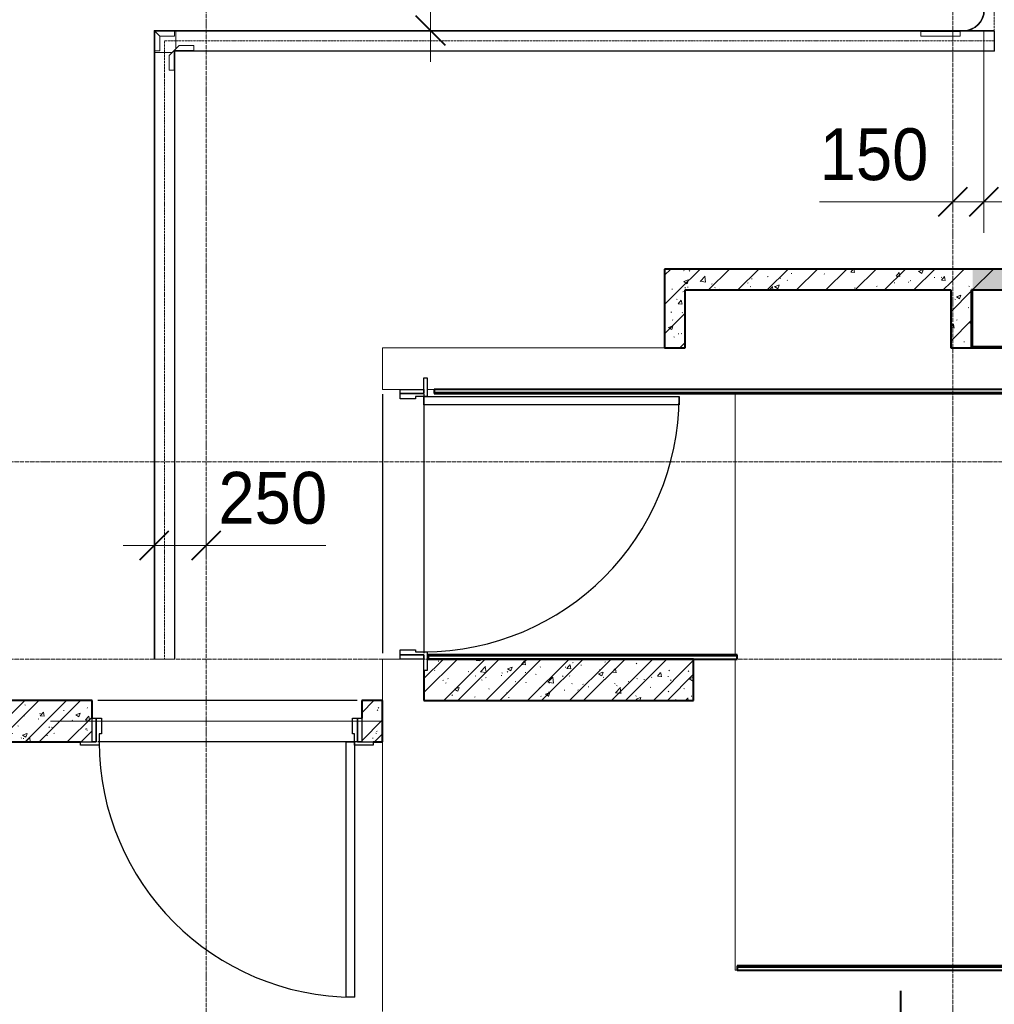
# Model space of a CAD drawing. Header units: millimetres. Extents: x 5617 to 106797, y 7718 to 221433.
# Tile 17 of 50: x 34753 to 39452, y 65035 to 69782. Entities that reach past the tile are written whole.
import ezdxf

# ---------------------------------------------------------------- set-up
doc = ezdxf.new("R2010")
doc.units = ezdxf.units.MM
for name, pattern in [('ADSK_Линия сетки', [25, 20, -2.5, 0, -2.5]), ('Линия сетки', [25, 20, -2.5, 0, -2.5]), ('Осевая', [14, 10, -2, 0, -2]), ('Штрих_3_1_5_', [4.5, 3, -1.5]), ('Штриховая_ш3 п1_5', [4.5, 3, -1.5])]:
    doc.linetypes.add(name, pattern=pattern)
doc.layers.add('_Разделитель помещений_', color=4, linetype='Штриховая_ш3 п1_5', lineweight=40, true_color=0x00ffff)
for name, color, linetype, lineweight in [('Двери', 7, 'Continuous', 18), ('Кабельные лотки', 7, 'Continuous', 18), ('Каркас несущий', 7, 'Continuous', 18), ('Каркас_Импост', 7, 'Continuous', 30), ('Монтажный зазор', 7, 'Continuous', 30), ('Осевая линия', 7, 'Осевая', 18), ('Оси', 7, 'Continuous', 9), ('Панель', 7, 'Continuous', 30), ('Перекрытия', 7, 'Continuous', 18), ('Размеры', 7, 'Continuous', 9), ('Размеры-100', 7, 'Continuous', 9), ('Соединительные детали кабельных лотков', 7, 'Continuous', 18), ('Стены разрез', 7, 'Continuous', 40), ('Стены штриховка', 7, 'Continuous', 40)]:
    doc.layers.add(name, color=color, linetype=linetype, lineweight=lineweight)
doc.styles.add('Arial', font='arial.ttf', dxfattribs={"width": 0.9, "height": 250})
doc.dimstyles.new('Основной_2_5_мм', dxfattribs={"dimscale": 304.8, "dimtxt": 255.06485, "dimasz": 0.463911, "dimexe": 0.492126, "dimexo": 0.492126, "dimgap": 0.098425, "dimtad": 1, "dimdec": 0, "dimdsep": 46, "dimtxsty": 'Arial', "dimblk1": 'OBLIQUE', "dimblk2": 'OBLIQUE', "dimsah": 1, "dimcen": 0.09, "dimdle": 0.492126, "dimazin": 2, "dimtfac": 1, "dimtdec": 4, "dimtix": 1, "dimtmove": 0, "dimatfit": 3, "dimfxl": 1, "dimtvp": 1, "dimtolj": 1, "dimtzin": 0, "dimlwd": 20, "dimlwe": 20, "dimarcsym": 2})
doc.dimstyles.new('Основной_2_5_мм_1', dxfattribs={"dimscale": 304.8, "dimtxt": 255.06485, "dimasz": 0.463911, "dimexe": 0.492126, "dimexo": 0.492126, "dimgap": 0.098425, "dimtad": 1, "dimdec": 0, "dimdsep": 46, "dimtxsty": 'Arial', "dimblk1": 'OBLIQUE', "dimblk2": 'OBLIQUE', "dimsah": 1, "dimcen": 0.09, "dimdle": 0.492126, "dimazin": 2, "dimtfac": 1, "dimtdec": 4, "dimtix": 1, "dimtmove": 1, "dimatfit": 3, "dimfxl": 1, "dimtvp": 1, "dimtolj": 1, "dimtzin": 0, "dimlwd": 20, "dimlwe": 20, "dimarcsym": 2})
pattern_1 = [(50, (0, 0), (218.62117, -19.1268), [22.86, -251.46]), (355, (0, 0), (-42.29187, 229.2684), [18.288, -201.168]), (100.451, (18.22, -1.6), (176.33107, 210.13963), [19.428, -213.708]), (46.184, (0, 60.96), (325.29495, -50.45164), [34.29, -377.19]), (96.636, (27.1, 56.76), (284.883, 296.91266), [29.142, -320.562]), (351.184, (0, 60.96), (284.8858, 296.9107), [27.432, -301.752]), (21, (30.48, 45.72), (181.93753, -122.71832), [22.86, -251.46]), (326, (30.48, 45.72), (74.16223, 221.0262), [18.288, -201.168]), (71.451, (45.64, 35.5), (256.10035, 98.30526), [19.428, -213.708]), (37.5, (0, 0), (3.70639, 101.465895), [3.353, -195.377, 3.353, -200.863, -201.93]), (37.5, (0, 0), (3.70639, 101.465895), [-402.946, 3.353, -198.577]), (7.5, (0, 0), (80.18358, 120.21653), [3.353, -113.081, 3.353, -190.805, -76.962]), (7.5, (0, 0), (80.18358, 120.21653), [-310.591, 3.353, -73.609]), (327.5, (-67.97, 0), (162.708646, -6.87497), [3.353, -72.847, 3.353, -234.391, -315.468]), (327.5, (-67.97, 0), (162.708646, -6.87497), [-313.944, 3.353, -312.115]), (317.5, (-98.45, 0), (177.75468, 30.51183), [3.353, -95.707, 3.353, -154.534, -224.028]), (317.5, (-98.45, 0), (177.75468, 30.51183), [-256.946, 3.353, -220.675])]
pattern_2 = [(45, (0, 0), (-70.71068, 70.71068), [])]
pattern_3 = [(45, (0, 0), (-101.02788, 101.02788), []), (45, (67.35, 0), (-101.02788, 101.02788), [])]

# ---------------------------------------------------------------- blocks, each defined once
blk = doc.blocks.new('101_Дверь_Однопольная - _НЧ_Мет_1200х2200_ЛК_По дизайн-проекту_угловая коробка_EI60_Пр-3472131-МКСС_K3_L22__72_750_')
at = {"layer": 'Двери', "color": 7, "lineweight": 30, "true_color": 0xffffff}
for p, q in [((-627.7, 100), (622.3, 100)), ((-627.7, -100), (622.3, -100))]:
    blk.add_line(p, q, dxfattribs=at)
at = {"layer": 'Каркас_Импост', "color": 254, "true_color": 0xcccccc}
for p, q in [((-705, 115), (-615, 115)), ((-705, 100), (-705, 115)), ((-630, 100), (-705, 100)), ((-630, -15), (-630, 100)), ((-615, 115), (-615, 60)), ((615, 115), (705, 115)), ((615, 60), (615, 115)), ((630, 100), (630, -15)), ((705, 100), (630, 100)), ((705, 115), (705, 100)), ((-615, 60), (-605, 60)), ((-605, 60), (-605, -15)), ((605, 60), (615, 60)), ((605, -15), (605, 60)), ((-605, -15), (-630, -15)), ((630, -15), (605, -15))]:
    blk.add_line(p, q, dxfattribs=at)
at = {"layer": 'Монтажный зазор', "color": 254, "true_color": 0xcccccc}
for p, q in [((-650, 100), (-630, 100)), ((-650, -15), (-650, 100)), ((-630, 100), (-630, -15)), ((630, -15), (630, 100)), ((630, 100), (650, 100)), ((650, 100), (650, -15)), ((-630, -15), (-650, -15)), ((650, -15), (630, -15))]:
    blk.add_line(p, q, dxfattribs=at)
at = {"layer": 'Панель', "color": 254, "true_color": 0xcccccc}
for p, q in [((-615, 1330), (-575, 1330)), ((-615, 100), (-615, 1330)), ((-575, 1330), (-575, 100)), ((-575, 100), (-615, 100))]:
    blk.add_line(p, q, dxfattribs=at)
blk.add_arc((-615, 100), 1230, 0, 90, dxfattribs=at)
blk = doc.blocks.new('101_Дверь_Однопольная - _НЧ_Мет_1200х2200_ЛК_По дизайн-проекту_угловая коробка_EI60_Пр-3537880-МКСС_K3_L22__72_750_')
at = {"layer": 'Двери', "color": 7, "lineweight": 30, "true_color": 0xffffff}
for p, q in [((-627.7, 100), (622.3, 100)), ((-627.7, -100), (622.3, -100))]:
    blk.add_line(p, q, dxfattribs=at)
at = {"layer": 'Каркас_Импост', "color": 254, "true_color": 0xcccccc}
for p, q in [((-705, 115), (-615, 115)), ((-705, 100), (-705, 115)), ((-630, 100), (-705, 100)), ((-630, -15), (-630, 100)), ((-615, 115), (-615, 60)), ((615, 115), (705, 115)), ((615, 60), (615, 115)), ((630, 100), (630, -15)), ((705, 100), (630, 100)), ((705, 115), (705, 100)), ((-615, 60), (-605, 60)), ((-605, 60), (-605, -15)), ((605, 60), (615, 60)), ((605, -15), (605, 60)), ((-605, -15), (-630, -15)), ((630, -15), (605, -15))]:
    blk.add_line(p, q, dxfattribs=at)
at = {"layer": 'Монтажный зазор', "color": 254, "true_color": 0xcccccc}
for p, q in [((-650, 100), (-630, 100)), ((-650, -15), (-650, 100)), ((-630, 100), (-630, -15)), ((630, -15), (630, 100)), ((630, 100), (650, 100)), ((650, 100), (650, -15)), ((-630, -15), (-650, -15)), ((650, -15), (630, -15))]:
    blk.add_line(p, q, dxfattribs=at)
at = {"layer": 'Панель', "color": 254, "true_color": 0xcccccc}
for p, q in [((-615, 1330), (-575, 1330)), ((-615, 100), (-615, 1330)), ((-575, 1330), (-575, 100)), ((-575, 100), (-615, 100))]:
    blk.add_line(p, q, dxfattribs=at)
blk.add_arc((-615, 100), 1230, 0, 90, dxfattribs=at)
blk = doc.blocks.new('ПР - 1300_200_Оп100-200-3705356-МКСС_K3_L22__72_750_')
at = {"layer": 'Каркас несущий', "color": 254, "true_color": 0xffcccc}
for p, q in [((-750, 0), (850, 0)), ((-750, 0), (-650, 0)), ((-605, 0), (605, 0)), ((650, 0), (850, 0))]:
    blk.add_line(p, q, dxfattribs=at)
blk = doc.blocks.new('135_SLK_K3_AR_rvt-1-МКСС_K3_L22__72_750_')
at = {"layer": 'Стены разрез', "lineweight": 9, "true_color": 0xcccccc}
h = blk.add_hatch(dxfattribs=at)
h.set_pattern_fill('FP_1', color=254, style=0, pattern_type=2)
h.set_pattern_definition(pattern_1)
h.paths.add_polyline_path([(86445, 68480), (86445, 68580), (86440, 68580), (86440, 68480)])
h.paths.add_polyline_path([(85200.9, 68480), (86340, 68480), (86340, 68580), (84960, 68580), (84960, 68480), (85060, 68480)])
h = blk.add_hatch(dxfattribs=at)
h.set_pattern_fill('FP_2', color=254, style=0, pattern_type=2)
h.set_pattern_definition(pattern_2)
h.paths.add_polyline_path([(86445, 68480), (86445, 68580), (86440, 68580), (86440, 68480)])
h.paths.add_polyline_path([(85200.9, 68480), (86340, 68480), (86340, 68580), (84960, 68580), (84960, 68480), (85060, 68480)])
h = blk.add_hatch(dxfattribs=at)
h.set_pattern_fill('FP_1', color=254, style=0, pattern_type=2)
h.set_pattern_definition(pattern_1)
h.paths.add_polyline_path([(86340, 68200), (86440, 68200), (86440, 68580), (86340, 68580), (86340, 68480)])
h = blk.add_hatch(dxfattribs=at)
h.set_pattern_fill('FP_2', color=254, style=0, pattern_type=2)
h.set_pattern_definition(pattern_2)
h.paths.add_polyline_path([(86340, 68200), (86440, 68200), (86440, 68580), (86340, 68580), (86340, 68480)])
h = blk.add_hatch(dxfattribs=at)
h.set_pattern_fill('FP_1', color=254, style=0, pattern_type=2)
h.set_pattern_definition(pattern_1)
h.paths.add_polyline_path([(95610, 68480), (96430, 68480), (96430, 68580), (86445, 68580), (86445, 68480), (95510, 68480)])
h = blk.add_hatch(dxfattribs=at)
h.set_pattern_fill('FP_2', color=254, style=0, pattern_type=2)
h.set_pattern_definition(pattern_2)
h.paths.add_polyline_path([(95610, 68480), (96430, 68480), (96430, 68580), (86445, 68580), (86445, 68480), (95510, 68480)])
h = blk.add_hatch(dxfattribs=at)
h.set_pattern_fill('FP_1', color=254, style=0, pattern_type=2)
h.set_pattern_definition(pattern_1)
h.paths.add_polyline_path([(85060, 68200), (85060, 68480), (84960, 68480), (84960, 68200)])
h = blk.add_hatch(dxfattribs=at)
h.set_pattern_fill('FP_2', color=254, style=0, pattern_type=2)
h.set_pattern_definition(pattern_2)
h.paths.add_polyline_path([(85060, 68200), (85060, 68480), (84960, 68480), (84960, 68200)])
h = blk.add_hatch(dxfattribs=at)
h.set_pattern_fill('FP_1', color=254, style=0, pattern_type=2)
h.set_pattern_definition(pattern_1)
h.paths.add_polyline_path([(85100, 66500), (85100, 66700), (83815, 66700), (83815, 66645), (83800, 66645), (83800, 66500), (83815, 66500)])
h = blk.add_hatch(dxfattribs=at)
h.set_pattern_fill('FP_3', color=254, style=0, pattern_type=2)
h.set_pattern_definition(pattern_3)
h.paths.add_polyline_path([(85100, 66500), (85100, 66700), (83815, 66700), (83815, 66645), (83800, 66645), (83800, 66500), (83815, 66500)])
h = blk.add_hatch(dxfattribs=at)
h.set_pattern_fill('FP_1', color=254, style=0, pattern_type=2)
h.set_pattern_definition(pattern_1)
h.paths.add_polyline_path([(82000, 66300), (82000, 66500), (81500, 66500), (81500, 66300)])
h = blk.add_hatch(dxfattribs=at)
h.set_pattern_fill('FP_3', color=254, style=0, pattern_type=2)
h.set_pattern_definition(pattern_3)
h.paths.add_polyline_path([(82000, 66300), (82000, 66500), (81500, 66500), (81500, 66300)])
h = blk.add_hatch(dxfattribs=at)
h.set_pattern_fill('FP_1', color=254, style=0, pattern_type=2)
h.set_pattern_definition(pattern_1)
h.paths.add_polyline_path([(82000, 66300), (82200, 66300), (82200, 66500), (82000, 66500), (82000, 66334.9)])
h.paths.add_polyline_path([(83555, 66300), (83600, 66300), (83600, 66500), (83500, 66500), (83500, 66300)])
h = blk.add_hatch(dxfattribs=at)
h.set_pattern_fill('FP_3', color=254, style=0, pattern_type=2)
h.set_pattern_definition(pattern_3)
h.paths.add_polyline_path([(82000, 66300), (82200, 66300), (82200, 66500), (82000, 66500), (82000, 66334.9)])
h.paths.add_polyline_path([(83555, 66300), (83600, 66300), (83600, 66500), (83500, 66500), (83500, 66300)])
at = {"layer": '_Разделитель помещений_', "color": 7, "linetype": 'Штрих_3_1_5_', "true_color": 0xccffff}
blk.add_line((86100, 64030), (86100, 65100), dxfattribs=at)
at = {"layer": 'Перекрытия', "color": 254, "true_color": 0xcccccc}
for p, q in [((83600, 68000), (83600, 68200)), ((83600, 68200), (84960, 68200)), ((83685, 68000), (83600, 68000)), ((83850, 68000), (83815, 68000)), ((85300, 67980), (85300, 66720)), ((85300, 66720), (85300, 67980)), ((83800, 66735), (83800, 67925)), ((83800, 67925), (83800, 66735)), ((83600, 66500), (83600, 66700)), ((83600, 66700), (83685, 66700)), ((85300, 66700), (85300, 65200)), ((83425, 66300), (82235, 66300)), ((82235, 66300), (83425, 66300)), ((83600, 65100), (83600, 66300)), ((85300, 65200), (85310, 65200)), ((83600, 65000), (83600, 65100))]:
    blk.add_line(p, q, dxfattribs=at)
at = {"layer": 'Стены разрез', "color": 254, "true_color": 0xcccccc}
for p, q in [((86340, 68580), (84960, 68580)), ((84960, 68580), (84960, 68480)), ((86440, 68580), (86340, 68580)), ((96430, 68580), (86440, 68580)), ((84960, 68480), (84960, 68200)), ((85060, 68480), (86340, 68480)), ((85060, 68200), (85060, 68480)), ((86340, 68480), (86340, 68200)), ((86445, 68480), (86705, 68480)), ((86445, 68205), (86445, 68480)), ((84960, 68200), (85060, 68200)), ((86340, 68200), (86440, 68200)), ((86440, 68200), (86445, 68200)), ((86705, 68205), (86445, 68205)), ((86445, 68200), (86707.5, 68200)), ((87600.6, 68000), (83850, 68000)), ((83850, 68000), (83850, 67980)), ((83850, 67980), (87200.6, 67980)), ((85100, 66700), (83815, 66700)), ((85310, 66720), (83820, 66720)), ((83820, 66720), (83820, 66700)), ((83820, 66700), (85310, 66700)), ((85100, 66500), (85100, 66700)), ((85310, 66700), (85310, 66720)), ((83800, 66645), (83800, 66500)), ((82000, 66500), (81700, 66500)), ((82200, 66500), (82000, 66500)), ((82200, 66415), (82200, 66500)), ((83600, 66500), (83500, 66500)), ((83500, 66500), (83500, 66415)), ((83600, 66300), (83600, 66500)), ((83800, 66500), (85100, 66500)), ((81500, 66300), (82000, 66300)), ((82000, 66300), (82145, 66300)), ((83555, 66300), (83600, 66300)), ((92393.7, 65220), (85310, 65220)), ((85310, 65220), (85310, 65200)), ((85310, 65200), (92400.1, 65200))]:
    blk.add_line(p, q, dxfattribs=at)
at = {"layer": 'Стены штриховка', "color": 254, "true_color": 0xcccccc}
for p, q in [((86440, 68200), (86440, 68480)), ((86445, 68480), (86440, 68480)), ((86440, 68480), (86440, 68200)), ((86445, 68480), (86440, 68480)), ((83850, 67985), (87200.6, 67985)), ((85310, 66715), (83820, 66715)), ((92395.3, 65215), (85310, 65215))]:
    blk.add_line(p, q, dxfattribs=at)
at = {"layer": 'Двери', "color": 254, "lineweight": 18, "true_color": 0xe5e5e5}
for name, p, rotation in [('101_Дверь_Однопольная - _НЧ_Мет_1200х2200_ЛК_По дизайн-проекту_угловая коробка_EI60_Пр-3472131-МКСС_K3_L22__72_750_', (83700, 67350), 270), ('101_Дверь_Однопольная - _НЧ_Мет_1200х2200_ЛК_По дизайн-проекту_угловая коробка_EI60_Пр-3537880-МКСС_K3_L22__72_750_', (82850, 66400), 180)]:
    blk.add_blockref(name, p, dxfattribs=dict(at, rotation=rotation))
at = {"layer": 'Каркас несущий', "color": 254, "lineweight": 18, "true_color": 0xe5e5e5, "rotation": 180}
blk.add_blockref('ПР - 1300_200_Оп100-200-3705356-МКСС_K3_L22__72_750_', (82850, 66400), dxfattribs=at)
blk = doc.blocks.new('OSTEC_CLH - ЛН_ ЛП - СЛУМИ - Угол горизонтальный - ZS - Цинкование по методу Сендзимира-1324870-МКСС_K3_L22__72_750_')
at = {"layer": 'Осевая линия'}
for p, q in [((0, 55), (0, 0)), ((-55, 0), (0, 0)), ((-54, 0), (-55, 0))]:
    blk.add_line(p, q, dxfattribs=at)
at = {"layer": 'Соединительные детали кабельных лотков', "color": 96, "true_color": 0x008000}
for p, q in [((-55, 47.5), (-55, 50)), ((-55, 50), (-50, 50)), ((-47.5, 55), (-50, 55)), ((-50, 55), (-50, 50)), ((-47.5, 47.5), (-47.5, 55)), ((47.5, 55), (-38.1, 55)), ((50, 55), (47.5, 55)), ((47.5, 55), (47.5, -47.5)), ((50, -50), (50, 55)), ((-47.5, 47.5), (-55, 47.5)), ((-55, -47.5), (-55, 38.1)), ((-55, -50), (-55, -47.5)), ((47.5, -47.5), (-55, -47.5)), ((50, -50), (-55, -50))]:
    blk.add_line(p, q, dxfattribs=at)
blk = doc.blocks.new('OSTEC_U - ЛН_ ЛП - СЛУМИ - OSTEC_U - ЛН_ ЛП - СЛУМИ-1215241-МКСС_K3_L22__72_750_')
at = {"layer": 'Соединительные детали кабельных лотков', "color": 96, "true_color": 0x008000}
for p, q in [((-24, 95), (0, 95)), ((-24, 95), (-24, 24)), ((0.9, 95), (0, 95)), ((0, 95), (0, 0)), ((-24, 24), (-95, 24)), ((-95, 0), (-95, 24)), ((0, 0), (-95, 0)), ((-95, 0), (-95, -0.9)), ((-24, 24), (0, 0)), ((0, 0), (-24, 24)), ((0.9, -0.2), (0, 0)), ((0, 0), (0.9, -0.2)), ((0, 0), (0.2, -0.9)), ((0.2, -0.9), (0, 0))]:
    blk.add_line(p, q, dxfattribs=at)
for start, end in [(280.7432, 346.7905), (280.7432, 346.7905), (283.2095, 349.2568), (283.2095, 349.2568)]:
    blk.add_arc((0, 0), 0.9, start, end, dxfattribs=at)
blk = doc.blocks.new('OSTEC_U - ЛН_ ЛП - СЛУМИ - OSTEC_U - ЛН_ ЛП - СЛУМИ-1215245-МКСС_K3_L22__72_750_')
at = {"layer": 'Соединительные детали кабельных лотков', "color": 96, "true_color": 0x008000}
for p, q in [((0, 95), (-0.9, 95)), ((0, 0), (0, 95)), ((0, 95), (24, 95)), ((24, 24), (24, 95)), ((-95, 0.9), (-95, 0)), ((0, 0), (24, 24)), ((0, 0), (0.9, 0.2)), ((0.9, 0.2), (0, 0)), ((-95, 0), (0, 0)), ((-95, -24), (-95, 0)), ((-95, -24), (-24, -24)), ((-24, -24), (0, 0)), ((-0.2, -0.9), (0, 0)), ((0, 0), (-0.2, -0.9))]:
    blk.add_line(p, q, dxfattribs=at)
for start, end in [(10.7432, 90), (10.7432, 37.1621), (180, 259.2568), (232.8379, 259.2568)]:
    blk.add_arc((0, 0), 0.9, start, end, dxfattribs=at)
blk = doc.blocks.new('OSTEC_CT - ЛН_ ЛП - ОГП - Тройник - ZS - Цинкование по методу Сендзимира-1219768-МКСС_K3_L22__72_750_')
at = {"layer": 'Осевая линия'}
blk.add_line((0, -200), (0, 0), dxfattribs=at)
at = {"layer": 'Соединительные детали кабельных лотков', "color": 96, "true_color": 0x008000}
for p, q in [((-1, 47.5), (-1, 50)), ((-1, 50), (1, 50)), ((-1, 50), (1, 50)), ((1, 47.5), (-1, 47.5)), ((-1, 47.5), (1, 47.5)), ((1, 50), (1, 47.5)), ((-1, -47.5), (-1, 47.5)), ((1, 47.5), (1, -47.5)), ((-150, -47.5), (-200, -47.5)), ((-200, -47.5), (-200, -50)), ((-200, -50), (-150, -50)), ((-1, -50), (1, -50)), ((200, -47.5), (150, -47.5)), ((150, -50), (200, -50)), ((200, -50), (200, -47.5)), ((-50, -150), (-50, -200)), ((-47.5, -200), (-47.5, -150)), ((47.5, -150), (47.5, -200)), ((50, -200), (50, -150)), ((-50, -200), (-47.5, -200)), ((47.5, -200), (50, -200))]:
    blk.add_line(p, q, dxfattribs=at)
for centre, radius, start, end in [((-150, -150), 102.5, 360, 90), ((-150, -150), 100, 0, 90), ((150, -150), 102.5, 90, 180), ((150, -150), 100, 90, 180)]:
    blk.add_arc(centre, radius, start, end, dxfattribs=at)
blk = doc.blocks.new('OSTEC_U - ЛН_ ЛП - СЛУМ - OSTEC_U - ЛН_ ЛП - СЛУМ-1216893-МКСС_K3_L22__72_750_')
at = {"layer": 'Соединительные детали кабельных лотков', "color": 96, "true_color": 0x008000}
for p, q in [((-95, -2.5), (-95, 0)), ((-95, -25), (-95, -2.5)), ((95, -2.5), (-95, -2.5)), ((95, -25), (-95, -25)), ((95, 0), (95, -2.5)), ((95, -2.5), (95, -25))]:
    blk.add_line(p, q, dxfattribs=at)
blk = doc.blocks.new('DIMBLOCK26-МКСС_K3_L22__72_750_')
at = {"layer": 'Размеры-100', "lineweight": 20, "transparency": 16777216}
for p, q in [((35401.3, 67247.7), (35401.3, 67397.7)), ((35651.8, 67247.7), (35651.8, 67397.7)), ((35251.3, 67247.7), (35801.8, 67247.7)), ((35401.3, 67247.7), (35401.3, 67197.7)), ((35710.9, 67247.7), (35526.6, 67247.7)), ((35651.8, 67247.7), (35651.8, 67197.7)), ((36228.9, 67247.7), (35710.9, 67247.7))]:
    blk.add_line(p, q, dxfattribs=at)
at = {"layer": 'Размеры-100', "lineweight": 40, "transparency": 16777216}
for p, q in [((35401.3, 67247.7), (35472, 67318.4)), ((35651.8, 67247.7), (35722.5, 67318.4)), ((35401.3, 67247.7), (35330.6, 67177)), ((35651.8, 67247.7), (35581.1, 67177))]:
    blk.add_line(p, q, dxfattribs=at)
at = {"layer": 'Размеры-100', "color": 0, "lineweight": 20, "transparency": 16777216, "insert": (35710.9, 67602.3), "char_height": 250, "width": 621.573, "attachment_point": 1, "line_spacing_factor": 0.941778, "style": 'Arial'}
blk.add_mtext('250', dxfattribs=at)
blk = doc.blocks.new('_Oblique')
at = {"color": 0, "linetype": 'ByBlock', "lineweight": -2}
blk.add_line((-0.5, -0.5), (0.5, 0.5), dxfattribs=at)
blk = doc.blocks.new('DIMBLOCK27-МКСС_K3_L22__72_750_')
at = {"layer": 'Размеры-100', "lineweight": 20, "transparency": 16777216}
for p, q in [((36733.6, 70950), (36733.6, 69580)), ((36733.6, 70800), (36683.6, 70800)), ((36733.6, 70800), (36883.6, 70800)), ((36733.6, 69730), (36683.6, 69730)), ((36733.6, 69730), (36883.6, 69730))]:
    blk.add_line(p, q, dxfattribs=at)
at = {"layer": 'Размеры-100', "lineweight": 40, "transparency": 16777216}
for p, q in [((36733.6, 70800), (36662.9, 70870.7)), ((36733.6, 70800), (36804.3, 70729.3)), ((36733.6, 69730), (36662.9, 69800.7)), ((36733.6, 69730), (36804.3, 69659.3))]:
    blk.add_line(p, q, dxfattribs=at)
at = {"layer": 'Размеры-100', "color": 0, "lineweight": 20, "transparency": 16777216, "insert": (36379, 69919.7), "char_height": 250, "width": 828.765, "attachment_point": 1, "rotation": 90, "line_spacing_factor": 0.941778, "style": 'Arial'}
blk.add_mtext('1070', dxfattribs=at)
blk = doc.blocks.new('DIMBLOCK28-МКСС_K3_L22__72_750_')
at = {"layer": 'Размеры-100', "lineweight": 20, "transparency": 16777216}
for p, q in [((39401.8, 68904.3), (39401.8, 69730)), ((39251.8, 68904.3), (39251.8, 69054.3)), ((38609.6, 68904.3), (39127.6, 68904.3)), ((39101.8, 68904.3), (39551.8, 68904.3)), ((39127.6, 68904.3), (39326.8, 68904.3)), ((39251.8, 68904.3), (39251.8, 68854.3)), ((39401.8, 68904.3), (39401.8, 68754.3))]:
    blk.add_line(p, q, dxfattribs=at)
at = {"layer": 'Размеры-100', "lineweight": 40, "transparency": 16777216}
for p, q in [((39251.8, 68904.3), (39322.5, 68975)), ((39401.8, 68904.3), (39472.5, 68975)), ((39251.8, 68904.3), (39181.1, 68833.6)), ((39401.8, 68904.3), (39331.1, 68833.6))]:
    blk.add_line(p, q, dxfattribs=at)
at = {"layer": 'Размеры-100', "color": 0, "lineweight": 20, "transparency": 16777216, "insert": (38609.6, 69258.9), "char_height": 250, "width": 621.573, "attachment_point": 1, "line_spacing_factor": 0.941778, "style": 'Arial'}
blk.add_mtext('150', dxfattribs=at)

msp = doc.modelspace()

# ---------------------------------------------------------------- linework, layer by layer
at = {"layer": 'Кабельные лотки', "color": 96, "true_color": 0x008000}
for p, q in [((35506.3, 69641.9), (35506.3, 69730)), ((35506.3, 69730), (39450.8, 69730)), ((35506.3, 69727.5), (39450.8, 69727.5)), ((39450.8, 69730), (39450.8, 69630)), ((35401.3, 69625), (35489.4, 69625)), ((35401.3, 69625), (35401.3, 66700)), ((35403.9, 69625), (35403.9, 66700)), ((35498.8, 69625), (35501.3, 69625)), ((35498.8, 69625), (35498.8, 66700)), ((35501.3, 69625), (35501.3, 66700)), ((35506.3, 69630), (35506.3, 69632.5)), ((35506.3, 69632.5), (39450.8, 69632.5)), ((35506.3, 69630), (39450.8, 69630)), ((35501.3, 66700), (35401.3, 66700))]:
    msp.add_line(p, q, dxfattribs=at)
at = {"layer": 'Осевая линия'}
for p, q in [((35506.3, 69680), (39450.8, 69680)), ((35451.3, 69625), (35451.3, 66700))]:
    msp.add_line(p, q, dxfattribs=at)
at = {"layer": 'Оси', "linetype": 'Линия сетки'}
for p, q in [((35651.8, 56613.5), (35651.8, 77580)), ((39251.8, 57883.5), (39251.8, 77580))]:
    msp.add_line(p, q, dxfattribs=at)
at = {"layer": 'Оси', "linetype": 'ADSK_Линия сетки'}
for p, q in [((73201.8, 67650), (25651, 67650)), ((73201.8, 66700), (25651, 66700))]:
    msp.add_line(p, q, dxfattribs=at)

# ---------------------------------------------------------------- block references
at = {"lineweight": 5}
msp.add_blockref('135_SLK_K3_AR_rvt-1-МКСС_K3_L22__72_750_', (-47098.2, 0), dxfattribs=at)
at = {"layer": 'Соединительные детали кабельных лотков', "rotation": 180}
for name, p in [('OSTEC_CT - ЛН_ ЛП - ОГП - Тройник - ZS - Цинкование по методу Сендзимира-1219768-МКСС_K3_L22__72_750_', (39451.8, 69680)), ('OSTEC_CLH - ЛН_ ЛП - СЛУМИ - Угол горизонтальный - ZS - Цинкование по методу Сендзимира-1324870-МКСС_K3_L22__72_750_', (35451.3, 69680))]:
    msp.add_blockref(name, p, dxfattribs=at)
at = {"layer": 'Соединительные детали кабельных лотков', "color": 96, "true_color": 0x008000, "rotation": 180}
for name, p in [('OSTEC_U - ЛН_ ЛП - СЛУМИ - OSTEC_U - ЛН_ ЛП - СЛУМИ-1215241-МКСС_K3_L22__72_750_', (35404.8, 69726.6)), ('OSTEC_U - ЛН_ ЛП - СЛУМИ - OSTEC_U - ЛН_ ЛП - СЛУМИ-1215245-МКСС_K3_L22__72_750_', (35497.9, 69633.4))]:
    msp.add_blockref(name, p, dxfattribs=at)
at = {"layer": 'Соединительные детали кабельных лотков', "color": 96, "true_color": 0x008000}
msp.add_blockref('OSTEC_U - ЛН_ ЛП - СЛУМ - OSTEC_U - ЛН_ ЛП - СЛУМ-1216893-МКСС_K3_L22__72_750_', (39191.8, 69727.5), dxfattribs=at)

# ---------------------------------------------------------------- dimensions: what is measured, and where the dimension line sits
at = {"layer": 'Размеры', "lineweight": 20}
dim = msp.add_linear_dim(base=(36733.6, 69730), p1=(36833.6, 70800), p2=(36833.6, 69730), angle=90, dimstyle='Основной_2_5_мм', override={"dimpost": '<>', "dimfxl": 1070}, dxfattribs=at)
dim.commit()
dim.dimension.update_dxf_attribs({"geometry": 'DIMBLOCK27-МКСС_K3_L22__72_750_', "text_midpoint": (36575.9, 70265)})
for base, p1, p2, override, picture, middle in [((39401.8, 68904.3), (39251.8, 69004.3), (39401.8, 69880), {"dimpost": '<>', "dimfxl": 888.420474}, 'DIMBLOCK28-МКСС_K3_L22__72_750_', (38920.4, 69092.2)), ((35651.7923, 67247.7014), (35401.3139, 67347.6863), (35651.7923, 67347.6863), {"dimpost": '<>', "dimfxl": 250.478368}, 'DIMBLOCK26-МКСС_K3_L22__72_750_', (36021.7135, 67435.5921))]:
    dim = msp.add_linear_dim(base=base, p1=p1, p2=p2, dimstyle='Основной_2_5_мм_1', override=override, dxfattribs=at)
    dim.commit()
    dim.dimension.update_dxf_attribs({"geometry": picture, "text_midpoint": middle, "dimtype": 160})

doc.saveas('drawing.dxf')
